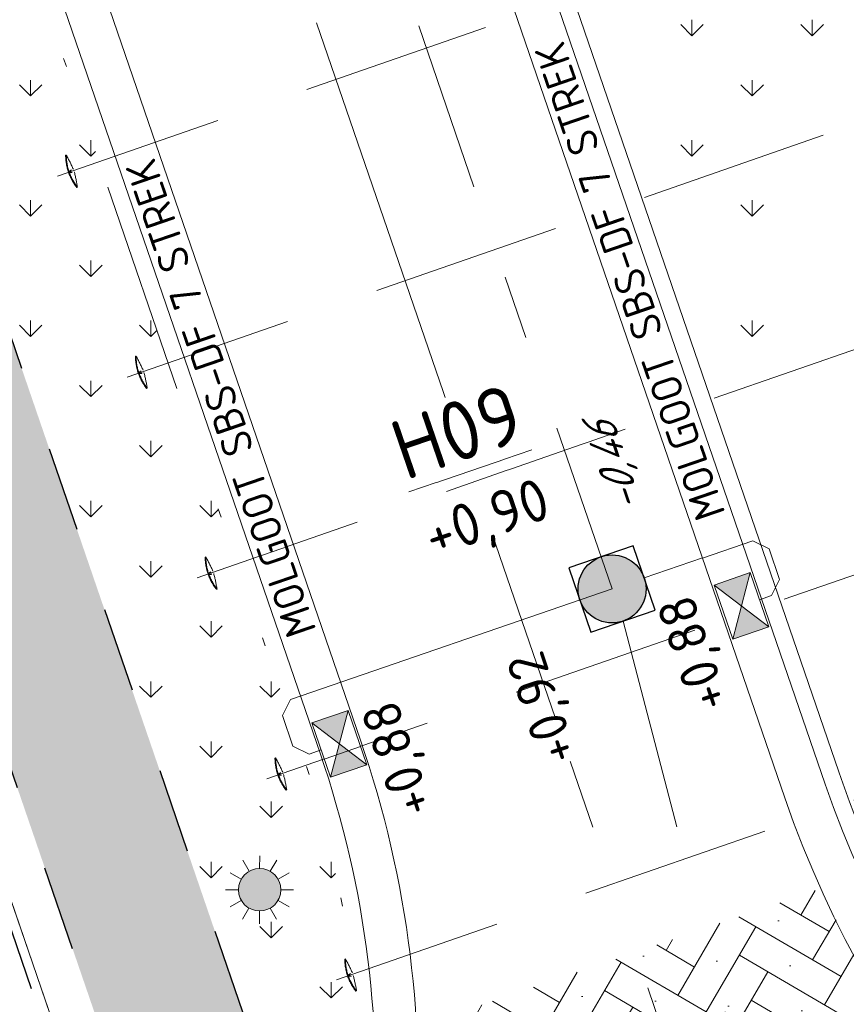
# Model space of a CAD drawing. Header units: metres. Extents: x 264570 to 266133, y 576109 to 577454.
# Tile 60 of 128: x 265544 to 265554, y 576758 to 576769. Entities that reach past the tile are written whole.
import ezdxf
from ezdxf.enums import TextEntityAlignment as Align

# ---------------------------------------------------------------- set-up
doc = ezdxf.new("R2010")
doc.units = ezdxf.units.M
doc.set_wipeout_variables(frame=1)
for name, pattern in [('AM-AS', [16, 10, -2, 2, -2]), ('B-WE-RI-HWA_HUISAANSLUITING_PVC_125-G', [10, 3.25, -0.75, 1.25, -0.75, 1.25, -0.75, 1.25, -0.75]), ('B-WE-RI-HWA_PVC_160-G', [10, 5.5, -4.5]), ('B-WE-RI-HWA_PVC_250-G', [10, 2.5, -2.25, 0, -1.5, 0, -1.5, 0, -2.25]), ('B-WE-RI-HWA_PVC_315-G', [10, 2, -1.125, 0.75, -1.125, 2, -1.125, 0.75, -1.125]), ('B-WE-VH-KANTOPSLUITING_TROTTOIRBAND_RWS_[AFMETINGEN1]-G', [10, 2.5, -1.5, 0, -1.5, 0, -1.5, 0, -1.5, 0, -1.5]), ('DASHED', [19.049999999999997, 12.7, -6.35]), ('NLCS-HIDDEN', [4, 2, -2]), ('XX-HIDDEN2', [3.335, 2.225, -1.11])]:
    doc.linetypes.add(name, pattern=pattern)
for name, color, linetype, lineweight in [('B-OI-RI-HWA_KOLK-S', 252, 'Continuous', 9), ('B-WE-AM-AS-WEG-GD', 252, 'AM-AS', 18), ('B-WE-GR-GRAS_BERMKRUIDENMENGSEL-A', 252, 'Continuous', 18), ('B-WE-KG-GRENS_KADASTRAAL-G', 252, 'KG-KADASTRAAL', 18), ('B-WE-KL-ET_LS_OV_LICHTMAST-S', 252, 'Continuous', 15), ('B-WE-KL-TRACE-A', 252, 'Continuous', 13), ('B-WE-KL-TRACE-GD', 252, 'NLCS-HIDDEN', 25), ('B-WE-OG-TOPOGRAFIE-G', 252, 'Continuous', 15), ('B-WE-RI-HWA_KOLKAANSLUITING_PVC_125-G', 252, 'B-WE-RI-HWA_HUISAANSLUITING_PVC_125-G', 18), ('B-WE-RI-HWA_PVC_160-G', 252, 'B-WE-RI-HWA_PVC_160-G', 18), ('B-WE-RI-HWA_PVC_250-G', 252, 'B-WE-RI-HWA_PVC_250-G', 18), ('B-WE-RI-HWA_PVC_315-G', 252, 'B-WE-RI-HWA_PVC_315-G', 18), ('B-WE-RI-HWA_RIOOLPUT_INSPECTIEPUT-G', 252, 'Continuous', 18), ('B-WE-VH-KANTOPSLUITING_OPSLUITBAND_10X20-G', 252, 'B-WE-VH-KANTOPSLUITING_TALUDBAND-G', 18), ('B-WE-VH-KANTOPSLUITING_TROTTOIRBAND_RWS_11-22X25-G', 252, 'B-WE-VH-KANTOPSLUITING_TROTTOIRBAND_RWS_[AFMETINGEN1]-G', 18), ('B-WE-VH-STRAATBAKSTEEN_DF_KEPER_ELZAS-A', 252, 'Continuous', 13), ('B-XX-AL-BLAD-1A_5-5-PUTNUMMER-T35-500', 252, 'Continuous', 9), ('B-XX-AL-HOOGTELABEL-T18', 252, 'Continuous', 18), ('B-XX-AL-T25', 252, 'Continuous', 9), ('B-XX-GC-VERANKERING_ANKERSTANG-G', 252, 'XX-HIDDEN2', 18), ('B-XX-RI-T25-200', 252, 'Continuous', 13), ('T-WE-GR-TOEKOMSTIG-G', 3, 'DASHED', 25)]:
    doc.layers.add(name, color=color, linetype=linetype, lineweight=lineweight)
doc.styles.add('NLCS-ISO Standaard', font='NLCS-ISO.ttf')
doc.styles.add('NLCS-ISO-ANNOTATIVE-T18', font='NLCS-ISO.ttf', dxfattribs={"oblique": 30, "height": 1.8})
doc.styles.add('NLCS-ISO-ANNOTATIVE-T35', font='NLCS-ISO.ttf', dxfattribs={"height": 3.5})
doc.styles.add('NLCS-ISO-M250-T18', font='NLCS-ISO.ttf', dxfattribs={"height": 0.45})
doc.styles.get("Standard").update_dxf_attribs({"font": 'arial.ttf'})
doc.linetypes.add('B-WE-VH-KANTOPSLUITING_TALUDBAND-G', pattern='A,5,-2.5,[4,NLCS.shx,S=0.5,R=0,X=0,Y=0],-2.5', length=10)
doc.linetypes.add('KG-KADASTRAAL', pattern='A,5.5,-2,["K",Standard,S=1.8,R=0,X=0,Y=-0.9],-2,5.5,-2,[5,NLCS.shx,S=0.75,R=0,X=0,Y=0],-2', length=19)
pattern_1 = [(90, (214669.059932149, 555914.2474301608), (-0.707106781, 0.707106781), [0.1875, -1.226713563]), (45, (214669.059932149, 555914.2474301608), (-0.7071067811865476, 0.7071067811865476), [0.1875, -0.8125000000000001]), (135, (214669.059932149, 555914.2474301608), (-0.7071067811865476, -0.7071067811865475), [0.1875, -0.8125])]

# ---------------------------------------------------------------- blocks, each defined once
blk = doc.blocks.new('N-SKL-ET_LS_OV_LICHTMAST_TYPE6-SO')
h = blk.add_hatch(color=255)
h.dxf.hatch_style = 1
h.paths.add_polyline_path([(-1.25, 0, 1), (1.25, 0, 1)])
at = {"flags": 128}
for points in [[(0, 1.25), (0, 2)], [(-0.625, 1.082531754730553), (-1, 1.732050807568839)], [(0.625, 1.082531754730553), (1, 1.732050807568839)], [(-1.082531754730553, 0.625), (-1.732050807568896, 1)], [(1.082531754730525, 0.625), (1.732050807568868, 1)], [(-1.25, 0), (-2, 0)], [(2, 0), (1.25, 0)], [(-1.732050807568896, -1), (-1.082531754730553, -0.625)], [(-1, -1.732050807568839), (-0.625, -1.082531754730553)], [(0.9999999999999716, -1.732050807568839), (0.625, -1.082531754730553)], [(1.732050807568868, -1), (1.082531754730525, -0.625)], [(0, -2), (0, -1.25)]]:
    blk.add_lwpolyline(points, dxfattribs=at)
blk.add_circle((0, 0), 1.25)
at = {"lineweight": 30, "flags": 104}
blk.add_attdef('01', text='', height=1.8, dxfattribs=at).set_placement((2.706316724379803, 1.091518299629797), align=Align.TOP_LEFT)
blk = doc.blocks.new('N-SRI-PUT_HWA-SO')
h = blk.add_hatch(color=256)
h.dxf.hatch_style = 1
h.paths.add_polyline_path([(-1.999999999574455, 0, 1), (1.999999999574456, 0, 1)])
at = {"lineweight": -3, "flags": 128}
blk.add_lwpolyline([(-1.999999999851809, -2.00000000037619), (2.000000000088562, -2.000000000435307), (2.000000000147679, 1.99999999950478), (-2.00000000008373, 1.999999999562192)], close=True, dxfattribs=at)
at = {"lineweight": -3}
blk.add_circle((0, 0), 1.999999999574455, dxfattribs=at)
blk = doc.blocks.new('*U42')
blk.add_wipeout([(-1.125000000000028, 0.7499999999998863), (1.124999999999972, 0.7499999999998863), (1.124999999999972, -0.7499999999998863), (-1.125000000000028, -0.7499999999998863)])
h = blk.add_hatch(color=256)
h.dxf.hatch_style = 1
h.paths.add_polyline_path([(0, 0), (-1.124999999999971, 0.7499999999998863), (-1.124999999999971, -0.7499999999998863)])
h.paths.add_polyline_path([(1.124999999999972, -0.7499999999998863), (1.124999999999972, 0.7499999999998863), (5.551115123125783e-17, -1.110223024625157e-16)])
for p, q in [((-1.124999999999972, -0.7499999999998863), (1.124999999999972, 0.7499999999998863)), ((1.124999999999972, -0.7499999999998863), (-1.124999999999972, 0.7499999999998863))]:
    blk.add_line(p, q)
at = {"flags": 128}
blk.add_lwpolyline([(-1.124999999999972, -0.7499999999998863), (1.124999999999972, -0.7499999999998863), (1.124999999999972, 0.7499999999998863), (-1.124999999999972, 0.7499999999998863)], close=True, dxfattribs=at)

msp = doc.modelspace()

# ---------------------------------------------------------------- hatches: boundary and pattern name
at = {"layer": 'B-WE-GR-GRAS_BERMKRUIDENMENGSEL-A'}
h = msp.add_hatch(dxfattribs=at)
h.set_pattern_fill('AGR-KRUIDEN', color=256, scale=0.5, pattern_type=2)
h.set_pattern_definition(pattern_1)
edge = h.paths.add_edge_path()
edge.add_line((265536.3104058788, 576787.0606801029), (265547.5780993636, 576754.2502559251))
edge.add_arc((265536.0237290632, 576756.6453607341), 11.80000000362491, 348.2890178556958, 378.9533991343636)
edge.add_line((265547.1839691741, 576760.4779891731), (265547.1596092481, 576760.548922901))
edge.add_line((265547.1596092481, 576760.548922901), (265546.9874657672, 576761.0501879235))
edge.add_line((265546.9874657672, 576761.0501879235), (265542.7325198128, 576773.4401754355))
edge.add_line((265542.7325198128, 576773.4401754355), (265542.6372261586, 576773.4867492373))
edge.add_line((265542.6372261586, 576773.4867492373), (265542.5138025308, 576773.8461468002))
edge.add_line((265542.5138025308, 576773.8461468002), (265542.560376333, 576773.9414404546))
edge.add_line((265542.560376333, 576773.9414404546), (265538.1307871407, 576786.8399720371))
edge.add_line((265538.1307871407, 576786.8399720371), (265538.1307871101, 576786.8399720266))
edge.add_line((265538.1307871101, 576786.8399720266), (265537.8709478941, 576787.5965984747))
edge.add_line((265537.8709478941, 576787.5965984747), (265536.3104058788, 576787.0606801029))
h = msp.add_hatch(dxfattribs=at)
h.set_pattern_fill('AGR-KRUIDEN', color=256, scale=0.5, pattern_type=2)
h.set_pattern_definition(pattern_1)
edge = h.paths.add_edge_path()
edge.add_arc((265547.4154067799, 576762.5013376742), 9.225904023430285, 53.8492706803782, 68.85544095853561, ccw=False)
edge.add_arc((265552.0599627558, 576768.8587823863), 1.352594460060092, -29.547499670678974, 53.84927067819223, ccw=False)
edge.add_arc((265556.1077515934, 576766.5642216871), 3.300318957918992, 150.452500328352, 185.609426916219)
edge.add_arc((265550.7722059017, 576766.0401805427), 2.060899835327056, -40.43935127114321, 5.609426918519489, ccw=False)
edge.add_line((265552.3407423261, 576764.7033927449), (265550.7433957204, 576771.1060918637))
at = {"layer": 'B-WE-KL-TRACE-A'}
h = msp.add_hatch(dxfattribs=at)
h.set_pattern_fill('DOTS', color=256, scale=0.5)
h.set_pattern_definition([(0, (265213.5037215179, 576754.347448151), (0.079375, 0.15875), [0, -0.15875])])
h.paths.add_polyline_path([(265408.4043004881, 576917.8228595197), (265412.2347218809, 576919.1382955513), (265412.770640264, 576917.5777535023), (265421.5918347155, 576891.8912958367), (265492.0053835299, 576916.072582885), (265492.5413019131, 576914.5120408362), (265549.4146078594, 576748.9025223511), (265547.8123746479, 576748.4880045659), (265490.9807598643, 576913.976122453), (265428.5590779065, 576892.5393871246), (265483.7503636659, 576731.8277473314), (265482.1503794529, 576731.4066806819), (265435.7314120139, 576866.5741853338), (265428.2636958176, 576864.0095825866), (265427.7310154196, 576865.560663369), (265435.1987416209, 576868.1252695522), (265426.9985358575, 576892.0034687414), (265420.5672110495, 576889.7948354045), (265411.1628090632, 576917.0255951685), (265408.9402188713, 576916.2623174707)])
at = {"layer": 'B-WE-VH-STRAATBAKSTEEN_DF_KEPER_ELZAS-A'}
h = msp.add_hatch(dxfattribs=at)
h.set_pattern_fill('AVH-SBS_DIKFORMAAT_KEPER', color=256, scale=28, angle=40.68095393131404, pattern_type=2)
h.set_pattern_definition([(59.70339913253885, (70383.41480010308, 116926.5095320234), (-0.1386979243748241, 0.5285572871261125), [1.5456, -0.7728000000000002]), (329.7033991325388, (70382.41391728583, 116927.0943210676), (-0.1386979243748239, 0.5285572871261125), [1.5456, -0.7728000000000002]), (59.70339913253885, (70383.73531050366, 116927.4410658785), (-0.1386979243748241, 0.5285572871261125), [0, -2.3184]), (59.70339913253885, (70383.01182353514, 116926.9687403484), (-0.1386979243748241, 0.5285572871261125), [0, -2.3184])])
edge = h.paths.add_edge_path()
edge.add_arc((265564.7334408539, 576764.3475770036), 12.80026709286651, 247.2003090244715, 288.13027329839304, ccw=False)
edge.add_arc((265564.6396289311, 576763.997711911), 12.44148237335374, 204.0701512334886, 246.9742174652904, ccw=False)
edge.add_line((265553.2799735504, 576758.9233929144), (265548.5073835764, 576757.2843991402))
edge.add_arc((265536.0237290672, 576756.6453607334), 12.49999999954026, -75.49490192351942, 2.93041371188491, ccw=False)
edge.add_line((265539.1545559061, 576744.5437937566), (265540.4703680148, 576739.5666029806))
edge.add_line((265540.4703680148, 576739.5666029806), (265569.9729789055, 576747.2332395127))
edge.add_line((265569.9729789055, 576747.2332395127), (265569.9753725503, 576747.2338615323))
edge.add_line((265569.9753725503, 576747.2338615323), (265568.7166101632, 576752.1828246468))

# ---------------------------------------------------------------- linework, layer by layer
at = {"layer": 'B-WE-AM-AS-WEG-GD', "flags": 128}
msp.add_lwpolyline([(265555.7860713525, 576744.5120465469), (265498.3859794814, 576911.6555142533), (265424.1420092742, 576886.1587911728)], dxfattribs=at)
at = {"layer": 'B-WE-KG-GRENS_KADASTRAAL-G', "ltscale": 0.5}
msp.add_line((265545.3697579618, 576754.0612525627), (265534.666196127, 576785.2289803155), dxfattribs=at)
at = {"layer": 'B-WE-KL-TRACE-GD', "ltscale": 0.5, "flags": 128}
msp.add_lwpolyline([(265408.4043004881, 576917.8228595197), (265412.2347218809, 576919.1382955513), (265412.770640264, 576917.5777535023), (265421.5918347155, 576891.8912958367), (265492.0053835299, 576916.072582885), (265492.5413019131, 576914.5120408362), (265549.4146078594, 576748.9025223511), (265547.8123746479, 576748.4880045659), (265490.9807598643, 576913.976122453), (265428.5590779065, 576892.5393871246), (265483.7503636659, 576731.8277473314), (265482.1503794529, 576731.4066806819), (265435.7314120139, 576866.5741853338), (265428.2636958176, 576864.0095825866), (265427.7310154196, 576865.560663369), (265435.1987416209, 576868.1252695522), (265426.9985358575, 576892.0034687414), (265420.5672110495, 576889.7948354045), (265411.1628090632, 576917.0255951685), (265408.9402188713, 576916.2623174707)], close=True, dxfattribs=at)
at = {"layer": 'B-WE-OG-TOPOGRAFIE-G'}
for points in [[(265416.4582127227, 576917.0000314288), (265423.900921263, 576895.3275902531, 0.4142135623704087), (265431.5244137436, 576891.601686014), (265500.0936855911, 576915.1496149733), (265553.323510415, 576760.1495580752, 0.3919725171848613), (265567.6913865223, 576752.4329833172), (265568.593348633, 576752.6674000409)], [(265415.9853211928, 576916.8376319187), (265423.428029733, 576895.165190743, 0.4142135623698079), (265431.6868132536, 576891.1287944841), (265499.7831935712, 576914.5143239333), (265552.850618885, 576759.9871585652, 0.3919725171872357), (265567.8171564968, 576751.9490598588), (265568.7166101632, 576752.1828246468)]]:
    msp.add_lwpolyline(points, format="xyb", dxfattribs=at)
at = {"layer": 'B-WE-OG-TOPOGRAFIE-G', "flags": 128}
for points in [[(265491.61418844, 576732.1220684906, -0.3917118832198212), (265476.6585860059, 576740.163003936), (265429.1120125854, 576878.6139871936, -0.4142135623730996), (265433.1484088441, 576886.8727707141), (265490.8411755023, 576906.6855109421, -0.4142135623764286), (265499.0999590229, 576902.6491146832), (265547.859562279, 576760.6659068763, -0.4368193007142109), (265539.1811444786, 576744.5077341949), (265539.1655372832, 576744.5036784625)], [(265491.4883270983, 576732.6059685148, -0.3916987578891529), (265477.1314775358, 576740.325403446), (265429.5849041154, 576878.7763867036, -0.4142135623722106), (265433.3108083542, 576886.3998791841), (265491.0035750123, 576906.2126194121, -0.414213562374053), (265498.6270674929, 576902.4867151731), (265547.386670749, 576760.5035073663, -0.4368193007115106), (265539.0553896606, 576744.991661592), (265539.0397824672, 576744.9876058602)]]:
    msp.add_lwpolyline(points, format="xyb", dxfattribs=at)
msp.add_lwpolyline([(265534.2769722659, 576786.3623621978), (265545.369757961, 576754.0612525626), (265533.9020611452, 576751.0702922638)], dxfattribs=at)
at = {"layer": 'B-WE-RI-HWA_KOLKAANSLUITING_PVC_125-G', "flags": 128}
msp.add_lwpolyline([(265551.8825524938, 576762.8060733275), (265552.4736662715, 576763.0090746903), (265552.6642535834, 576762.9159270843), (265552.7876772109, 576762.5565295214), (265552.6945296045, 576762.3659422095), (265552.5526621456, 576762.3172223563)], dxfattribs=at)
at = {"layer": 'B-WE-RI-HWA_PVC_160-G', "flags": 128}
for points in [[(265551.1956456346, 576762.5741287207), (265551.8813386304, 576762.8096081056)], [(265550.8171761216, 576762.4446651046), (265547.0340395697, 576761.1454815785), (265546.9408919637, 576760.9548942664), (265547.0643155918, 576760.5954967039), (265547.2549029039, 576760.5023490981), (265547.3967703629, 576760.5510689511)]]:
    msp.add_lwpolyline(points, dxfattribs=at)
at = {"layer": 'B-WE-RI-HWA_PVC_250-G', "flags": 128}
msp.add_lwpolyline([(265550.9466397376, 576762.0661955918), (265555.8634173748, 576743.2481476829)], dxfattribs=at)
at = {"layer": 'B-WE-RI-HWA_PVC_315-G'}
msp.add_line((265550.8171761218, 576762.4446651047), (265521.8205179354, 576846.8801048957), dxfattribs=at)
at = {"layer": 'B-WE-VH-KANTOPSLUITING_OPSLUITBAND_10X20-G', "flags": 128}
msp.add_lwpolyline([(265497.3444289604, 576914.4169354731), (265500.2178823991, 576915.4037313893), (265553.4855546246, 576760.2934665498), (265553.512667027, 576760.2145178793, 0.3919725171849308), (265567.6410785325, 576752.6265527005), (265571.1615034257, 576753.541498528)], format="xyb", dxfattribs=at)
at = {"layer": 'B-WE-VH-KANTOPSLUITING_TROTTOIRBAND_RWS_11-22X25-G', "flags": 128}
msp.add_lwpolyline([(265538.1307871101, 576786.8399720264), (265547.197514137, 576760.4385475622, -0.4368193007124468), (265539.0050877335, 576745.185232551), (265538.4058640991, 576745.0295165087)], format="xyb", dxfattribs=at)
at = {"layer": 'B-XX-GC-VERANKERING_ANKERSTANG-G'}
for p, q in [((265544.3906768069, 576767.5434283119, 0.2696244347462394), (265544.3986468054, 576767.546195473, 0.2696244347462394)), ((265544.5219586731, 576767.1655807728, 0.2696244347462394), (265544.5299274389, 576767.168351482, 0.2696244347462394)), ((265546.8522522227, 576760.4554864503, 0.2696244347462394), (265546.8602222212, 576760.4582536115, 0.2696244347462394)), ((265546.9835340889, 576760.0776389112, 0.2696244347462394), (265546.9915028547, 576760.0804096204, 0.2696244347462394)), ((265547.6727773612, 576758.092839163, 0.2696244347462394), (265547.6807473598, 576758.0956063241, 0.2696244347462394)), ((265547.8040592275, 576757.7149916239, 0.2696244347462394), (265547.8120279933, 576757.7177623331, 0.2696244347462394))]:
    msp.add_line(p, q, dxfattribs=at)
for centre, radius, start, end in [((265545.0380913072, 576767.55135626), 0.6474630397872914, 180.7015762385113, 198.7179575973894), ((265542.6003022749, 576766.5472823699), 2.057151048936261, 23.85505015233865, 29.05054439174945), ((265545.0454233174, 576767.5519857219), 0.6468024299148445, 180.5129313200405, 198.162938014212), ((265544.5073745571, 576767.276942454), 0.1060518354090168, 117.0074134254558, 141.0722362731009), ((265544.4482835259, 576767.4470146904), 0.1060518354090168, 257.246995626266, 281.311812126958), ((265545.0348152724, 576767.5607851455), 0.6474630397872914, 199.6012779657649, 217.6176490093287), ((265545.0409580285, 576767.5648374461), 0.6468024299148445, 200.1562891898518, 217.8063024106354), ((265542.4996348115, 576766.8370173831), 2.057151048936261, 9.268690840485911, 14.46417149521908), ((265547.499666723, 576760.4634143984), 0.6474630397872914, 180.7015762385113, 198.7179575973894), ((265545.0618776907, 576759.4593405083), 2.057151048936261, 23.85505015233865, 29.05054439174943), ((265547.5069987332, 576760.4640438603), 0.6468024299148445, 180.5129313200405, 198.162938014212), ((265546.9689499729, 576760.1890005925), 0.1060518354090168, 117.0074134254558, 141.0722362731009), ((265546.9098589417, 576760.3590728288), 0.1060518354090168, 257.246995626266, 281.311812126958), ((265547.4963906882, 576760.4728432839), 0.6474630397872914, 199.6012779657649, 217.6176490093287), ((265547.5025334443, 576760.4768955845), 0.6468024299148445, 200.1562891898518, 217.8063024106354), ((265544.9612102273, 576759.7490755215), 2.057151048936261, 9.268690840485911, 14.46417149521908), ((265548.3201918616, 576758.100767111), 0.6474630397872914, 180.7015762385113, 198.7179575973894), ((265545.8824028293, 576757.096693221), 2.057151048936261, 23.85505015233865, 29.05054439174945), ((265548.3275238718, 576758.101396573), 0.6468024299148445, 180.5129313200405, 198.162938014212), ((265547.7894751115, 576757.8263533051), 0.1060518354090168, 117.0074134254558, 141.0722362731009), ((265547.7303840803, 576757.9964255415), 0.1060518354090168, 257.246995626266, 281.311812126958), ((265548.3169158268, 576758.1101959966), 0.6474630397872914, 199.6012779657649, 217.6176490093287), ((265548.3230585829, 576758.1142482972), 0.6468024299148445, 200.1562891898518, 217.8063024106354), ((265545.7817353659, 576757.3864282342), 2.057151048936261, 9.268690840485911, 14.46417149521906)]:
    msp.add_arc(centre, radius, start, end, dxfattribs=at)
at = {"layer": 'T-WE-GR-TOEKOMSTIG-G', "ltscale": 0.1}
msp.add_line((265545.2271828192, 576754.1377464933), (265534.5621599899, 576785.193252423), dxfattribs=at)

# ---------------------------------------------------------------- block references
at = {"layer": 'B-WE-KL-ET_LS_OV_LICHTMAST-S', "xscale": 0.2, "yscale": 0.2, "zscale": 0.2, "rotation": 359.930953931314}
msp.add_blockref('N-SKL-ET_LS_OV_LICHTMAST_TYPE6-SO', (265546.6723861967, 576758.907454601), dxfattribs=at)
at = {"layer": 'B-WE-RI-HWA_RIOOLPUT_INSPECTIEPUT-G', "xscale": 0.2, "yscale": 0.2, "zscale": 0.2, "rotation": 18.88435311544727}
msp.add_blockref('N-SRI-PUT_HWA-SO', (265550.8171761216, 576762.4446651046), dxfattribs=at)

# ---------------------------------------------------------------- next in the draw order: texts
at = {"layer": 'B-XX-AL-BLAD-1A_5-5-PUTNUMMER-T35-500', "insert": (265549.1676975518, 576763.7841053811), "char_height": 0.7, "width": 0.6999999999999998, "attachment_point": 5, "rotation": 18.950953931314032, "style": 'NLCS-ISO-ANNOTATIVE-T35', "bg_fill": 3, "box_fill_scale": 1.1, "bg_fill_color": 256, "bg_fill_true_color": 13158600, "bg_fill_transparency": 0}
msp.add_mtext('{\\LH09\\P\\H0.71429x;\\l+0,90}', dxfattribs=at)
at = {"layer": 'B-XX-AL-HOOGTELABEL-T18', "char_height": 0.45, "attachment_point": 1, "rotation": 108.44339913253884, "style": 'NLCS-ISO-M250-T18', "bg_fill": 3, "box_fill_scale": 1.05, "bg_fill_color": 256, "bg_fill_transparency": 0}
for s, insert in [('+0,88', (265551.7691579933, 576760.95407602)), ('+0,92', (265549.9896551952, 576760.3302683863)), ('+0,88', (265548.2907473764, 576759.7141551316))]:
    msp.add_mtext_dynamic_manual_height_columns(s, width=0.4999999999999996, gutter_width=8.999999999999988, heights=[0], dxfattribs=dict(at, insert=insert))
at = {"layer": 'B-XX-AL-T25', "insert": (265546.2155720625, 576764.6862999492), "char_height": 0.3599999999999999, "attachment_point": 5, "rotation": 108.95339899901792, "style": 'NLCS-ISO Standaard', "bg_fill": 3, "box_fill_scale": 1, "bg_fill_color": 256, "bg_fill_transparency": 0}
msp.add_mtext_dynamic_manual_height_columns('MOLGOOT SBS-DF 7 STREK', width=6.112656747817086, gutter_width=1.8, heights=[0.1256952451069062], dxfattribs=at)
at = {"layer": 'B-XX-RI-T25-200', "ltscale": 0.5, "insert": (265550.8023562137, 576764.1084941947), "char_height": 0.36, "width": 1.593675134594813, "attachment_point": 5, "rotation": 108.44339913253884, "style": 'NLCS-ISO-ANNOTATIVE-T18', "bg_fill": 3, "box_fill_scale": 1.15, "bg_fill_color": 256, "bg_fill_transparency": 0}
msp.add_mtext('\\A1;\\pxql;-0,46', dxfattribs=at)

# ---------------------------------------------------------------- next in the draw order: linework, layer by layer
at = {"layer": 'B-XX-GC-VERANKERING_ANKERSTANG-G'}
for p, q in [((265545.2112019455, 576765.1807810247, 0.2696244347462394), (265545.2191719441, 576765.1835481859, 0.2696244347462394)), ((265545.3424838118, 576764.8029334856, 0.2696244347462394), (265545.3504525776, 576764.8057041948, 0.2696244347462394)), ((265546.0317270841, 576762.8181337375, 0.2696244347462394), (265546.0396970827, 576762.8209008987, 0.2696244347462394)), ((265546.1630089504, 576762.4402861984, 0.2696244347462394), (265546.1709777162, 576762.4430569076, 0.2696244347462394))]:
    msp.add_line(p, q, dxfattribs=at)
for centre, radius, start, end in [((265545.8586164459, 576765.1887089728), 0.6474630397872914, 180.7015762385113, 198.7179575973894), ((265543.4208274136, 576764.1846350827), 2.057151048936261, 23.85505015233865, 29.05054439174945), ((265545.865948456, 576765.1893384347), 0.6468024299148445, 180.5129313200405, 198.162938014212), ((265545.3278996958, 576764.9142951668), 0.1060518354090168, 117.0074134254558, 141.0722362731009), ((265545.2688086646, 576765.0843674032), 0.1060518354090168, 257.246995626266, 281.311812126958), ((265545.855340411, 576765.1981378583), 0.6474630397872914, 199.6012779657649, 217.6176490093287), ((265545.8614831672, 576765.2021901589), 0.6468024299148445, 200.1562891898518, 217.8063024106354), ((265543.3201599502, 576764.4743700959), 2.057151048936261, 9.268690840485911, 14.46417149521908), ((265546.6791415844, 576762.8260616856), 0.6474630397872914, 180.7015762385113, 198.7179575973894), ((265544.2413525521, 576761.8219877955), 2.057151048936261, 23.85505015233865, 29.05054439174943), ((265546.6864735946, 576762.8266911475), 0.6468024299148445, 180.5129313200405, 198.162938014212), ((265546.1484248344, 576762.5516478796), 0.1060518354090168, 117.0074134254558, 141.0722362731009), ((265546.0893338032, 576762.721720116), 0.1060518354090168, 257.246995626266, 281.311812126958), ((265546.6758655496, 576762.8354905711), 0.6474630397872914, 199.6012779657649, 217.6176490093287), ((265546.6820083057, 576762.8395428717), 0.6468024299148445, 200.1562891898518, 217.8063024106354), ((265544.1406850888, 576762.1117228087), 2.057151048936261, 9.268690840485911, 14.46417149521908)]:
    msp.add_arc(centre, radius, start, end, dxfattribs=at)

# ---------------------------------------------------------------- next in the draw order: block references
at = {"layer": 'B-OI-RI-HWA_KOLK-S', "xscale": 0.3, "yscale": 0.3, "zscale": 0.3, "rotation": 288.953399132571}
for p in [(265552.340132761, 576762.2442359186), (265547.6095715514, 576760.6241487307)]:
    msp.add_blockref('*U42', p, dxfattribs=at)

# ---------------------------------------------------------------- next in the draw order: texts
at = {"layer": 'B-XX-AL-T25', "insert": (265551.0270913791, 576766.0615913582), "char_height": 0.3599999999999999, "attachment_point": 5, "rotation": 108.95339899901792, "style": 'NLCS-ISO Standaard', "bg_fill": 3, "box_fill_scale": 1, "bg_fill_color": 256, "bg_fill_transparency": 0}
msp.add_mtext_dynamic_manual_height_columns('MOLGOOT SBS-DF 7 STREK', width=6.112656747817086, gutter_width=1.8, heights=[0.1256952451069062], dxfattribs=at)

# ---------------------------------------------------------------- next in the draw order: linework, layer by layer
at = {"layer": 'B-XX-GC-VERANKERING_ANKERSTANG-G'}
for p, q in [((265555.6310918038, 576771.2357222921), (265544.2953511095, 576767.2985935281)), ((265556.4516169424, 576768.8730750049), (265545.1158762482, 576764.9359462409)), ((265557.272142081, 576766.5104277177), (265545.9364013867, 576762.5732989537)), ((265558.0926672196, 576764.1477804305), (265546.7569265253, 576760.2106516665)), ((265558.9131923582, 576761.7851331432), (265547.5774516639, 576757.8480043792))]:
    msp.add_line(p, q, dxfattribs=at)

doc.saveas('drawing.dxf')
